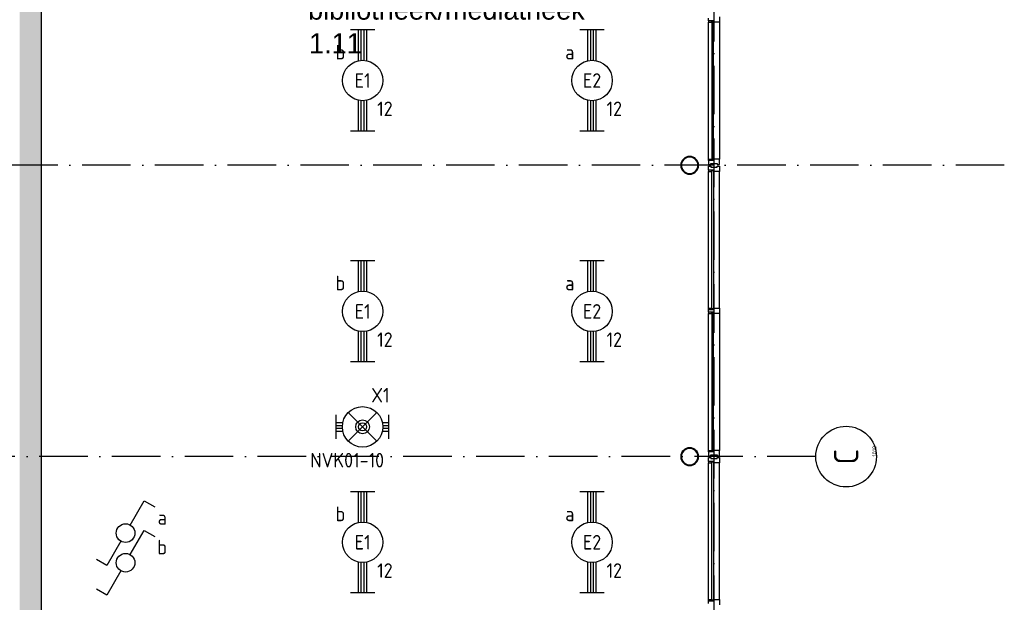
# Model space of a CAD drawing. Header units: millimetres. Extents: x 84333 to 240712, y -2244 to 84291.
# Tile 61 of 87: x 181735 to 193907, y 18176 to 25375. Entities that reach past the tile are written whole.
import ezdxf
from ezdxf.enums import TextEntityAlignment as Align

# ---------------------------------------------------------------- set-up
doc = ezdxf.new("R2010")
doc.units = ezdxf.units.MM
doc.header["$LTSCALE"] = 100
doc.linetypes.add('DASHDOT', pattern=[9, 6, -1.5, 0, -1.5])
doc.layers.get('0').update_dxf_attribs({"linetype": 'CONTINUOUS'})
for name, color, linetype in [('AFDELING', 4, 'CONTINUOUS'), ('AL$7----_STRAMIEN', 1, 'DASHDOT'), ('AL28----_KONSTRUKTIE', 3, 'CONTINUOUS'), ('AL31----_BUITENKOZ', 7, 'CONTINUOUS'), ('ALN-----_BLOCKNAAM', 2, 'CONTINUOUS'), ('ALXOU---_GLAS', 7, 'CONTINUOUS'), ('BOUW', 8, 'CONTINUOUS'), ('EB63101-_ATTRIB', 2, 'CONTINUOUS'), ('EB63102-_ATTRIB', 2, 'CONTINUOUS'), ('EB63501-_ATTRIB', 2, 'CONTINUOUS'), ('EL63101-_LICHT-ARM', 3, 'CONTINUOUS'), ('EL63102-_LICHT-SCH', 3, 'CONTINUOUS'), ('EL63501-_NOODVRL-ARM', 3, 'CONTINUOUS'), ('EL6441--_DATACOM', 3, 'CONTINUOUS'), ('KABELGGOOT1', 8, 'CONTINUOUS')]:
    doc.layers.add(name, color=color, linetype=linetype)
doc.styles.add('1_8', font='ISO', dxfattribs={"height": 1.8})
doc.styles.add('BURO-025', font='BUROFONT.shx', dxfattribs={"height": 250})
doc.styles.add('NORATT', font='isocp.shx')
doc.styles.get("Standard").update_dxf_attribs({"font": 'iso.shx'})
doc.styles.add('TECHNIC', font='technic_.ttf')

# ---------------------------------------------------------------- blocks, each defined once
blk = doc.blocks.new('EJ3T20')
at = {"color": 0}
for p, q in [((-6.25, -1.5), (-6.25, 1.5)), ((6.25, -1.5), (6.25, 1.5)), ((-6.25, 0.52), (-2.44, 0.52)), ((-6.25, 0.17), (-2.49, 0.17)), ((2.44, 0.52), (6.25, 0.52)), ((2.49, 0.17), (6.25, 0.17)), ((-6.25, -0.17), (-2.49, -0.17)), ((-6.25, -0.52), (-2.44, -0.52)), ((2.44, -0.52), (6.25, -0.52)), ((2.49, -0.17), (6.25, -0.17))]:
    blk.add_line(p, q, dxfattribs=at)
blk.add_circle((0, 0), 2.5, dxfattribs=at)
at = {"color": 0, "style": '1_8'}
for tag, flags, p in [('SCHAK', 8, (3.5, 2.75)), ('A_CODE', 8, (0, 0)), ('GROEP', 8, (-3.5, -2.75)), ('KAST', 9, (3.5, -2.75))]:
    blk.add_attdef(tag, text='', height=1.8, dxfattribs=dict(at, flags=flags)).set_placement(p, align=Align.MIDDLE)
blk = doc.blocks.new('ES3SW')
for points in [[(0.58, 1), (2.31, 4), (3.61, 3.25)], [(-0.58, -1), (-2.31, -4), (-3.61, -3.25)]]:
    blk.add_lwpolyline(points)
blk.add_circle((0, 0), 1.15)
at = {"style": '1_8'}
for tag, flags, p in [('SCHAK', 8, (3, 5.5)), ('KAST', 9, (-3, 0.5)), ('M_CODE', 9, (0, 0)), ('DOEL', 9, (-3, -2)), ('GROEP', 9, (-3, -4.5))]:
    blk.add_attdef(tag, text='', height=1.8, dxfattribs=dict(at, flags=flags)).set_placement(p, align=Align.MIDDLE_CENTER)
blk = doc.blocks.new('EJ3T01')
at = {"color": 0}
for p, q in [((-3.25, -1.5), (-3.25, 1.5)), ((-1.77, 1.77), (1.77, -1.77)), ((1.77, 1.77), (-1.77, -1.77)), ((3.25, -1.5), (3.25, 1.5)), ((-3.25, 0.52), (-2.44, 0.52)), ((-3.25, 0.17), (-2.49, 0.17)), ((2.44, 0.52), (3.25, 0.52)), ((2.49, 0.17), (3.25, 0.17)), ((-3.25, -0.17), (-2.49, -0.17)), ((-3.25, -0.52), (-2.44, -0.52)), ((2.44, -0.52), (3.25, -0.52)), ((2.49, -0.17), (3.25, -0.17))]:
    blk.add_line(p, q, dxfattribs=at)
at = {"color": 6}
blk.add_lwpolyline([(1.77, -1.77), (1.75, -1.75)], dxfattribs=at)
at = {"color": 0}
for radius in [2.5, 0.85, 0.5]:
    blk.add_circle((0, 0), radius, dxfattribs=at)
at = {"color": 6, "style": '1_8'}
for tag, flags, p in [('A_CODE', 8, (-3.5, 2.75)), ('SCHAK', 8, (3.5, 2.75)), ('GROEP', 8, (-3.5, -2.75)), ('KAST', 9, (3.5, -2.75))]:
    blk.add_attdef(tag, text='', height=1.8, dxfattribs=dict(at, flags=flags)).set_placement(p, align=Align.MIDDLE)
blk = doc.blocks.new('1010')
at = {"layer": 'AL$7----_STRAMIEN', "color": 7, "linetype": 'Continuous'}
blk.add_circle((0, 750), 750, dxfattribs=at)
at = {"layer": 'AL$7----_STRAMIEN', "color": 3, "linetype": 'Continuous'}
blk.add_attdef('STR-NAAM', text='', height=600, rotation=360, dxfattribs=at).set_placement((0, 750), align=Align.MIDDLE)
at = {"layer": 'ALN-----_BLOCKNAAM', "linetype": 'Continuous'}
blk.add_text('1010', height=100, dxfattribs=at).set_placement((0, 0))
blk = doc.blocks.new('A$C13e6995e')
at = {"layer": 'KABELGGOOT1'}
h = blk.add_hatch(dxfattribs=at)
h.set_pattern_fill('DOTS', color=256, scale=40, style=0)
h.set_pattern_definition([(8e-14, (39793.956, 199192.7), (31.75, 63.5), [0, -63.5])])
h.paths.add_polyline_path([(97665, 37824), (97403, 37828), (97403, 18541), (97665, 18541)])
at = {"layer": 'AL$7----_STRAMIEN', "color": 1}
for p, q in [((105985, 79257), (105985, 9360)), ((109574, 25820), (84754, 25820)), ((107244, 22220), (85885, 22220))]:
    blk.add_line(p, q, dxfattribs=at)
at = {"layer": 'AL28----_KONSTRUKTIE', "color": 8}
for centre, radius, start, end in [((105685, 25820), 110, 0, 180), ((105685, 25820), 110, 180, 0), ((105685, 25820), 102, 0, 180), ((105685, 25820), 102, 180, 0), ((105685, 22220), 110, 0, 180), ((105685, 22220), 102, 0, 180), ((105685, 22220), 110, 180, 0), ((105685, 22220), 102, 180, 0)]:
    blk.add_arc(centre, radius, start, end, dxfattribs=at)
at = {"layer": 'AL31----_BUITENKOZ', "color": 8}
for p, q in [((105916, 27604), (105916, 27637)), ((106055, 27654), (106055, 27587)), ((105954, 27604), (105916, 27604)), ((105916, 27604), (105916, 27587)), ((105983, 27604), (105916, 27604)), ((105916, 27587), (105954, 27587)), ((105916, 25896), (105916, 27587)), ((105983, 27604), (105954, 27604)), ((105954, 27604), (105954, 27587)), ((105954, 27587), (105954, 27604)), ((105954, 27587), (105958, 27587)), ((105958, 27587), (105958, 27600)), ((105958, 27600), (105979, 27600)), ((105979, 27600), (105979, 27587)), ((105979, 27587), (105983, 27587)), ((105983, 27587), (105983, 27604)), ((105983, 27587), (105983, 27604)), ((106055, 27587), (105983, 27587)), ((106055, 27587), (106055, 25896)), ((105916, 25879), (105916, 25896)), ((105916, 25896), (105954, 25896)), ((105954, 25879), (105916, 25879)), ((105983, 25879), (105916, 25879)), ((105916, 25879), (105916, 25829)), ((105916, 25829), (105945, 25829)), ((105916, 25761), (105916, 25811)), ((105916, 25811), (105945, 25811)), ((105945, 25829), (105945, 25843)), ((105945, 25843), (106025, 25843)), ((105945, 25811), (105945, 25797)), ((105954, 25896), (105954, 25879)), ((105954, 25896), (105958, 25896)), ((105954, 25879), (105954, 25896)), ((105983, 25879), (105954, 25879)), ((105958, 25896), (105958, 25883)), ((105958, 25883), (105979, 25883)), ((105979, 25883), (105979, 25896)), ((105979, 25896), (105983, 25896)), ((105983, 25896), (105983, 25879)), ((105983, 25896), (105983, 25879)), ((106055, 25896), (105983, 25896)), ((106025, 25843), (106025, 25829)), ((106025, 25829), (106055, 25829)), ((106025, 25797), (106025, 25811)), ((106025, 25811), (106055, 25811)), ((106055, 25829), (106055, 25896)), ((106055, 25811), (106055, 25744)), ((105954, 25761), (105916, 25761)), ((105916, 25761), (105916, 25744)), ((105983, 25761), (105916, 25761)), ((105916, 24054), (105916, 25744)), ((105916, 25744), (105954, 25744)), ((105945, 25797), (106025, 25797)), ((105954, 25744), (105954, 25761)), ((105983, 25761), (105954, 25761)), ((105954, 25761), (105954, 25744)), ((105954, 25744), (105958, 25744)), ((105958, 25744), (105958, 25757)), ((105958, 25757), (105979, 25757)), ((105979, 25757), (105979, 25744)), ((105979, 25744), (105983, 25744)), ((105983, 25744), (105983, 25761)), ((105983, 25744), (105983, 25761)), ((106055, 25744), (105983, 25744)), ((106055, 24054), (106055, 25744)), ((105916, 24037), (105916, 24054)), ((105916, 24054), (105954, 24054)), ((105916, 24004), (105916, 24037)), ((105916, 24037), (105983, 24037)), ((105954, 24037), (105916, 24037)), ((105954, 24004), (105916, 24004)), ((105916, 24004), (105916, 23987)), ((105983, 24004), (105916, 24004)), ((105916, 23987), (105954, 23987)), ((105916, 22296), (105916, 23987)), ((105954, 24054), (105958, 24054)), ((105954, 24037), (105954, 24054)), ((105954, 24054), (105954, 24037)), ((105983, 24037), (105954, 24037)), ((105983, 24004), (105954, 24004)), ((105954, 24004), (105954, 23987)), ((105954, 23987), (105954, 24004)), ((105954, 23987), (105958, 23987)), ((105958, 24054), (105958, 24041)), ((105958, 24041), (105979, 24041)), ((105958, 23987), (105958, 24000)), ((105958, 24000), (105979, 24000)), ((105979, 24041), (105979, 24054)), ((105979, 24054), (105983, 24054)), ((105979, 24000), (105979, 23987)), ((105979, 23987), (105983, 23987)), ((105983, 24037), (105983, 24054)), ((105983, 24054), (106055, 24054)), ((105983, 24054), (105983, 24037)), ((105983, 23987), (105983, 24004)), ((105983, 23987), (105983, 24004)), ((106055, 23987), (105983, 23987)), ((106055, 24054), (106055, 23987)), ((106055, 23987), (106055, 22296)), ((105916, 22279), (105916, 22296)), ((105916, 22296), (105954, 22296)), ((105954, 22279), (105916, 22279)), ((105983, 22279), (105916, 22279)), ((105916, 22279), (105916, 22229)), ((105954, 22296), (105954, 22279)), ((105954, 22296), (105958, 22296)), ((105954, 22279), (105954, 22296)), ((105983, 22279), (105954, 22279)), ((105958, 22296), (105958, 22283)), ((105958, 22283), (105979, 22283)), ((105979, 22283), (105979, 22296)), ((105979, 22296), (105983, 22296)), ((105983, 22296), (105983, 22279)), ((105983, 22296), (105983, 22279)), ((106055, 22296), (105983, 22296)), ((106055, 22229), (106055, 22296)), ((105916, 22229), (105945, 22229)), ((105916, 22161), (105916, 22211)), ((105916, 22211), (105945, 22211)), ((105954, 22161), (105916, 22161)), ((105916, 22161), (105916, 22144)), ((105983, 22161), (105916, 22161)), ((105945, 22229), (105945, 22243)), ((105945, 22243), (106025, 22243)), ((105945, 22211), (105945, 22197)), ((105945, 22197), (106025, 22197)), ((105954, 22144), (105954, 22161)), ((105983, 22161), (105954, 22161)), ((105954, 22161), (105954, 22144)), ((105958, 22144), (105958, 22157)), ((105958, 22157), (105979, 22157)), ((105979, 22157), (105979, 22144)), ((105983, 22144), (105983, 22161)), ((105983, 22144), (105983, 22161)), ((106025, 22243), (106025, 22229)), ((106025, 22229), (106055, 22229)), ((106025, 22197), (106025, 22211)), ((106025, 22211), (106055, 22211)), ((106055, 22211), (106055, 22144)), ((105916, 20454), (105916, 22144)), ((105916, 22144), (105954, 22144)), ((105954, 22144), (105958, 22144)), ((105979, 22144), (105983, 22144)), ((106055, 22144), (105983, 22144)), ((106055, 20454), (106055, 22144)), ((105916, 20437), (105916, 20454)), ((105916, 20454), (105954, 20454)), ((105954, 20454), (105958, 20454)), ((105954, 20437), (105954, 20454)), ((105954, 20454), (105954, 20437)), ((105958, 20454), (105958, 20441)), ((105979, 20441), (105979, 20454)), ((105979, 20454), (105983, 20454)), ((105983, 20437), (105983, 20454)), ((105983, 20454), (106055, 20454)), ((105983, 20454), (105983, 20437)), ((106055, 20454), (106055, 20387)), ((105916, 20404), (105916, 20437)), ((105916, 20437), (105983, 20437)), ((105954, 20437), (105916, 20437)), ((105983, 20437), (105954, 20437)), ((105958, 20441), (105979, 20441))]:
    blk.add_line(p, q, dxfattribs=at)
at = {"layer": 'ALXOU---_GLAS', "color": 8}
for p, q in [((105979, 27600), (105958, 27600)), ((105958, 27600), (105958, 25883)), ((105979, 25883), (105979, 27600)), ((105958, 25883), (105979, 25883)), ((105958, 24041), (105958, 25757)), ((105958, 25757), (105979, 25757)), ((105979, 25757), (105979, 24041)), ((105979, 24041), (105958, 24041)), ((105979, 24000), (105958, 24000)), ((105958, 24000), (105958, 22283)), ((105979, 22283), (105979, 24000)), ((105958, 22283), (105979, 22283)), ((105958, 20441), (105958, 22157)), ((105958, 22157), (105979, 22157)), ((105979, 22157), (105979, 20441)), ((105979, 20441), (105958, 20441))]:
    blk.add_line(p, q, dxfattribs=at)
at = {"layer": 'KABELGGOOT1'}
blk.add_line((97665, 37831, 2750), (97667, 18538, 3040), dxfattribs=at)
at = {"layer": 'AL$7----_STRAMIEN', "xscale": 0.5, "yscale": 0.5, "zscale": 0.5, "rotation": 90.00000000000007}
blk.add_blockref('1010', (107994, 22220), dxfattribs=at).add_auto_attribs({'STR-NAAM': 'C'})
at = {"layer": 'AFDELING', "color": 8, "style": 'TECHNIC'}
for p in [(92219, 54468), (58038, 41625), (88108, 41444)]:
    blk.add_attdef('VIDE', text='', height=500, dxfattribs=at).set_placement(p, align=Align.CENTER)
blk.add_attdef('VIDE', text='', height=500, rotation=90, dxfattribs=at).set_placement((75129, 25766), align=Align.CENTER)
at = {"layer": 'BOUW', "style": 'BURO-025'}
for s, p in [('bibliotheek/mediatheek', (100968, 27620)), ('1.11', (100980, 27203))]:
    blk.add_text(s, height=250, dxfattribs=at).set_placement(p)

msp = doc.modelspace()

# ---------------------------------------------------------------- block references
at = {"layer": 'EL63101-_LICHT-ARM'}
ref = msp.add_blockref('EJ3T20', (185975, 24624, 3500), dxfattribs=dict(at, xscale=100, yscale=100, zscale=100, rotation=90))
ref.add_attrib('A_CODE', 'E1', dxfattribs={"layer": 'EB63101-_ATTRIB', "color": 1, "height": 180, "style": 'NORATT', "flags": 8}).set_placement((185975, 24624, 3500), align=Align.MIDDLE)
ref.add_attrib('GROEP', '12', dxfattribs={"layer": 'EB63101-_ATTRIB', "color": 1, "height": 180, "style": 'NORATT', "flags": 8}).set_placement((186250, 24274, 3500), align=Align.MIDDLE)
ref.add_attrib('SCHAK', 'b', dxfattribs={"layer": 'EB63101-_ATTRIB', "color": 1, "height": 180, "style": 'NORATT', "flags": 8}).set_placement((185700, 24974, 3500), align=Align.MIDDLE)
ref = msp.add_blockref('EJ3T20', (188811, 24624, 3500), dxfattribs=dict(at, xscale=100, yscale=100, zscale=100, rotation=90))
ref.add_attrib('A_CODE', 'E2', dxfattribs={"layer": 'EB63101-_ATTRIB', "color": 1, "height": 180, "style": 'NORATT', "flags": 8}).set_placement((188811, 24624, 3500), align=Align.MIDDLE)
ref.add_attrib('GROEP', '12', dxfattribs={"layer": 'EB63101-_ATTRIB', "color": 1, "height": 180, "style": 'NORATT', "flags": 8}).set_placement((189086, 24274, 3500), align=Align.MIDDLE)
ref.add_attrib('SCHAK', 'a', dxfattribs={"layer": 'EB63101-_ATTRIB', "color": 1, "height": 180, "style": 'NORATT', "flags": 8}).set_placement((188536, 24974, 3500), align=Align.MIDDLE)
ref = msp.add_blockref('EJ3T20', (185975, 21771, 3500), dxfattribs=dict(at, xscale=100, yscale=100, zscale=100, rotation=90))
ref.add_attrib('A_CODE', 'E1', dxfattribs={"layer": 'EB63101-_ATTRIB', "color": 1, "height": 180, "style": 'NORATT', "flags": 8}).set_placement((185975, 21771, 3500), align=Align.MIDDLE)
ref.add_attrib('GROEP', '12', dxfattribs={"layer": 'EB63101-_ATTRIB', "color": 1, "height": 180, "style": 'NORATT', "flags": 8}).set_placement((186250, 21421, 3500), align=Align.MIDDLE)
ref.add_attrib('SCHAK', 'b', dxfattribs={"layer": 'EB63101-_ATTRIB', "color": 1, "height": 180, "style": 'NORATT', "flags": 8}).set_placement((185700, 22121, 3500), align=Align.MIDDLE)
ref = msp.add_blockref('EJ3T20', (188811, 21771, 3500), dxfattribs=dict(at, xscale=100, yscale=100, zscale=100, rotation=90))
ref.add_attrib('A_CODE', 'E2', dxfattribs={"layer": 'EB63101-_ATTRIB', "color": 1, "height": 180, "style": 'NORATT', "flags": 8}).set_placement((188811, 21771, 3500), align=Align.MIDDLE)
ref.add_attrib('GROEP', '12', dxfattribs={"layer": 'EB63101-_ATTRIB', "color": 1, "height": 180, "style": 'NORATT', "flags": 8}).set_placement((189086, 21421, 3500), align=Align.MIDDLE)
ref.add_attrib('SCHAK', 'a', dxfattribs={"layer": 'EB63101-_ATTRIB', "color": 1, "height": 180, "style": 'NORATT', "flags": 8}).set_placement((188536, 22121, 3500), align=Align.MIDDLE)
ref = msp.add_blockref('EJ3T20', (185975, 18918, 3500), dxfattribs=dict(at, xscale=100, yscale=100, zscale=100, rotation=90))
ref.add_attrib('A_CODE', 'E1', dxfattribs={"layer": 'EB63101-_ATTRIB', "color": 1, "height": 180, "style": 'NORATT', "flags": 8}).set_placement((185975, 18918, 3500), align=Align.MIDDLE)
ref.add_attrib('GROEP', '12', dxfattribs={"layer": 'EB63101-_ATTRIB', "color": 1, "height": 180, "style": 'NORATT', "flags": 8}).set_placement((186250, 18568, 3500), align=Align.MIDDLE)
ref.add_attrib('SCHAK', 'b', dxfattribs={"layer": 'EB63101-_ATTRIB', "color": 1, "height": 180, "style": 'NORATT', "flags": 8}).set_placement((185700, 19268, 3500), align=Align.MIDDLE)
ref = msp.add_blockref('EJ3T20', (188811, 18918, 3500), dxfattribs=dict(at, xscale=100, yscale=100, zscale=100, rotation=90))
ref.add_attrib('A_CODE', 'E2', dxfattribs={"layer": 'EB63101-_ATTRIB', "color": 1, "height": 180, "style": 'NORATT', "flags": 8}).set_placement((188811, 18918, 3500), align=Align.MIDDLE)
ref.add_attrib('GROEP', '12', dxfattribs={"layer": 'EB63101-_ATTRIB', "color": 1, "height": 180, "style": 'NORATT', "flags": 8}).set_placement((189086, 18568, 3500), align=Align.MIDDLE)
ref.add_attrib('SCHAK', 'a', dxfattribs={"layer": 'EB63101-_ATTRIB', "color": 1, "height": 180, "style": 'NORATT', "flags": 8}).set_placement((188536, 19268, 3500), align=Align.MIDDLE)
at = {"layer": 'EL63102-_LICHT-SCH'}
ref = msp.add_blockref('ES3SW', (183044, 19031), dxfattribs=dict(at, xscale=100, yscale=100, zscale=100))
ref.add_attrib('SCHAK', 'a', dxfattribs={"layer": 'EB63102-_ATTRIB', "color": 1, "height": 180, "style": '1_8', "flags": 8}).set_placement((183497, 19224), align=Align.MIDDLE_CENTER)
ref = msp.add_blockref('ES3SW', (183044, 18665), dxfattribs=dict(at, xscale=100, yscale=100, zscale=100))
ref.add_attrib('SCHAK', 'b', dxfattribs={"layer": 'EB63102-_ATTRIB', "color": 1, "height": 180, "style": '1_8', "flags": 8}).set_placement((183497, 18858), align=Align.MIDDLE_CENTER)
at = {"layer": 'EL63501-_NOODVRL-ARM'}
ref = msp.add_blockref('EJ3T01', (185974, 20344, 3500), dxfattribs=dict(at, xscale=100, yscale=100, zscale=100))
ref.add_attrib('A_CODE', 'X1', dxfattribs={"layer": 'EB63501-_ATTRIB', "color": 1, "height": 180, "style": '1_8', "flags": 8}).set_placement((186194, 20735, 3500), align=Align.MIDDLE)
ref.add_attrib('GROEP', 'NVK01-10', dxfattribs={"layer": 'EB63501-_ATTRIB', "color": 1, "height": 180, "style": '1_8', "flags": 8}).set_placement((185784, 19932, 3500), align=Align.MIDDLE)
at = {"layer": 'EL6441--_DATACOM'}
msp.add_blockref('A$C13e6995e', (84333, -2244), dxfattribs=at)

doc.saveas('drawing.dxf')
